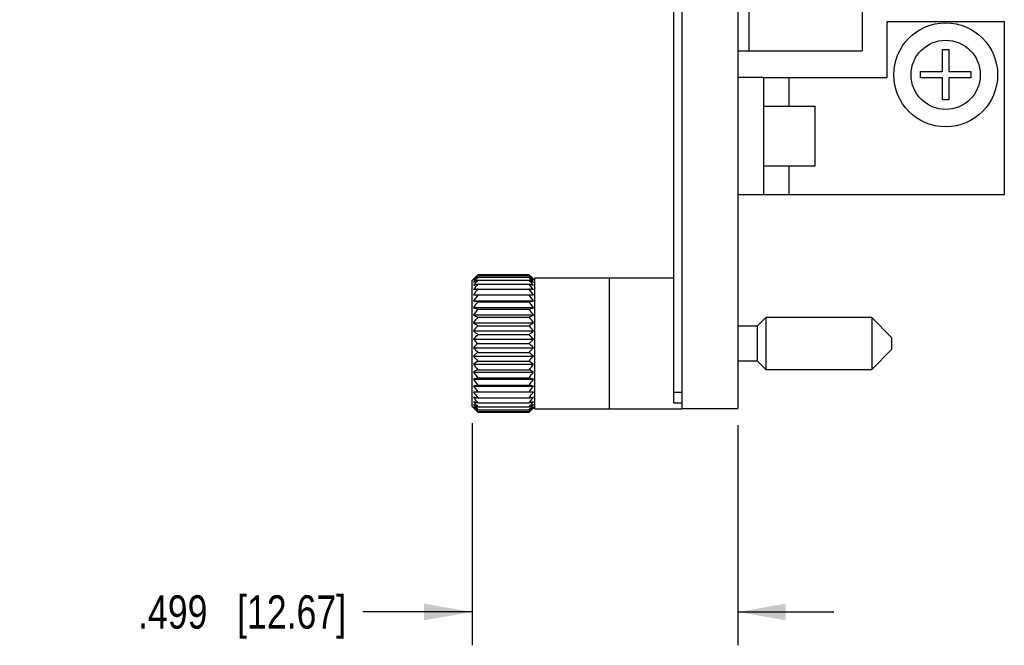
# Model space of a CAD drawing. Header units: inches. Extents: x 0 to 34, y 0 to 22.
# Tile 20 of 29: x 18 to 21.6, y 5.2 to 7.5. Entities that reach past the tile are written whole.
import ezdxf

# ---------------------------------------------------------------- set-up
doc = ezdxf.new("R2010")
doc.units = ezdxf.units.IN
doc.header["$LTSCALE"] = 1.87
doc.header["$MEASUREMENT"] = 0
doc.layers.get('0').update_dxf_attribs({"linetype": 'CONTINUOUS'})
doc.layers.add('DIMENSIONS', color=7, linetype='CONTINUOUS')
doc.styles.get("Standard").update_dxf_attribs({"font": 'txt', "width": 0.8})
doc.dimstyles.new('DIMSTYLE_1', dxfattribs={"dimtxt": 0.125, "dimasz": 0.18, "dimexe": 0.18, "dimexo": 0.0625, "dimgap": 0.09, "dimtad": 0, "dimtih": 1, "dimtoh": 1, "dimdec": 3, "dimlfac": 0.5, "dimzin": 4, "dimdsep": 46, "dimtxsty": 'STANDARD', "dimblk": '_FILLED', "dimblk1": '_FILLED', "dimblk2": '_FILLED', "dimcen": 0.09, "dimadec": 0, "dimazin": 0, "dimtp": 0.01, "dimtm": 0.01, "dimtfac": 1, "dimtdec": 3, "dimtofl": 0, "dimtmove": 0, "dimatfit": 3, "dimldrblk": '_FILLED', "dimfxl": 1, "dimtolj": 1, "dimtzin": 4, "dimarcsym": 0})

# ---------------------------------------------------------------- blocks, each defined once
blk = doc.blocks.new('_FILLED')
at = {"color": 0, "linetype": 'BYBLOCK'}
blk.add_solid([(0, 0), (-1, 0.174), (-1, -0.174)], dxfattribs=at)
blk = doc.blocks.new('*D0')
at = {"layer": 'DIMENSIONS', "color": 2, "linetype": 'CONTINUOUS'}
for p, q in [((19.6491, 6.0015), (19.6491, 5.1678)), ((20.6467, 5.9937), (20.6467, 5.1678)), ((19.6491, 5.2928), (19.2389, 5.2928)), ((20.6467, 5.2928), (21.0067, 5.2928))]:
    blk.add_line(p, q, dxfattribs=at)
at = {"layer": 'DIMENSIONS', "color": 2, "linetype": 'CONTINUOUS', "xscale": 0.18, "yscale": 0.18, "zscale": 0.18}
blk.add_blockref('_FILLED', (19.6491, 5.2928), dxfattribs=at)
at = {"layer": 'DIMENSIONS', "color": 2, "linetype": 'CONTINUOUS', "xscale": 0.18, "yscale": 0.18, "zscale": 0.18, "rotation": 180}
blk.add_blockref('_FILLED', (20.6467, 5.2928), dxfattribs=at)
at = {"layer": 'DIMENSIONS', "color": 2, "linetype": 'CONTINUOUS', "insert": (19.1764, 5.3553), "char_height": 0.125, "width": 1.225, "attachment_point": 3, "line_spacing_factor": 0.9}
blk.add_mtext('.499{\\Ftxt.shx;\\W1.000000;\\H0.125000; }[12.67]', dxfattribs=at)

msp = doc.modelspace()

# ---------------------------------------------------------------- linework, layer by layer
at = {"color": 7, "linetype": 'CONTINUOUS'}
for p, q in [((20.4067, 6.0762), (20.4067, 16.1642)), ((20.4367, 16.1842), (20.4367, 6.0562)), ((20.6467, 16.1842), (20.6467, 6.0562)), ((21.1137, 7.8195), (21.1137, 7.3982)), ((20.6885, 7.7407), (20.6885, 7.3982)), ((20.6467, 7.3982), (21.1137, 7.3982)), ((21.4149, 7.3201), (21.4149, 7.4027)), ((21.4149, 7.4027), (21.4385, 7.4027)), ((21.4385, 7.4027), (21.4385, 7.3201)), ((21.3322, 7.2964), (21.3322, 7.3201)), ((21.3322, 7.3201), (21.4149, 7.3201)), ((21.4385, 7.3201), (21.5212, 7.3201)), ((21.5212, 7.3201), (21.5212, 7.2964)), ((20.7427, 7.2982), (20.6467, 7.2982)), ((21.4149, 7.2964), (21.3322, 7.2964)), ((21.4149, 7.2138), (21.4149, 7.2964)), ((21.4385, 7.2964), (21.4385, 7.2138)), ((21.5212, 7.2964), (21.4385, 7.2964)), ((21.4385, 7.2138), (21.4149, 7.2138)), ((20.7427, 7.1902), (20.9367, 7.1902)), ((20.9367, 6.9662), (20.9367, 7.1902)), ((20.7427, 6.9662), (20.9367, 6.9662)), ((20.7427, 6.8582), (20.6467, 6.8582)), ((19.6548, 6.5421), (19.6491, 6.5365)), ((19.6704, 6.5577), (19.6693, 6.5566)), ((19.8639, 6.5577), (19.6704, 6.5577)), ((19.6704, 6.5555), (19.8639, 6.5555)), ((19.6704, 6.549), (19.8639, 6.549)), ((19.865, 6.5566), (19.8639, 6.5577)), ((19.865, 6.5566), (19.8639, 6.5577)), ((19.8847, 6.5369), (19.8794, 6.5421)), ((19.8847, 6.0552), (19.8847, 6.5452)), ((20.4067, 6.5452), (19.8847, 6.5452)), ((19.6491, 6.064), (19.6491, 6.5365)), ((19.6704, 6.5381), (19.8639, 6.5381)), ((19.6704, 6.5232), (19.8639, 6.5232)), ((19.6704, 6.5045), (19.8639, 6.5045)), ((19.6551, 6.4823), (19.8792, 6.4823)), ((19.6551, 6.4599), (19.8792, 6.4599)), ((19.6551, 6.4348), (19.8792, 6.4348)), ((19.6704, 6.457), (19.8639, 6.457)), ((19.6551, 6.4074), (19.8792, 6.4074)), ((19.6704, 6.429), (19.8639, 6.429)), ((19.6704, 6.3988), (19.8639, 6.3988)), ((20.7513, 6.3979), (20.719, 6.3656)), ((20.7513, 6.3979), (20.7513, 6.2026)), ((21.1489, 6.3979), (20.7513, 6.3979)), ((21.2237, 6.3231), (21.1489, 6.3979)), ((21.1489, 6.3979), (21.1489, 6.2026)), ((19.6551, 6.3781), (19.8792, 6.3781)), ((19.6704, 6.3669), (19.8639, 6.3669)), ((20.719, 6.3656), (20.6467, 6.3656)), ((20.719, 6.3656), (20.719, 6.2349)), ((19.6551, 6.3475), (19.8792, 6.3475)), ((19.6704, 6.3339), (19.8639, 6.3339)), ((21.2237, 6.3231), (21.2237, 6.2774)), ((19.6551, 6.3161), (19.8792, 6.3161)), ((19.6551, 6.2844), (19.8792, 6.2844)), ((19.6704, 6.3002), (19.8639, 6.3002)), ((19.6551, 6.253), (19.8792, 6.253)), ((19.6704, 6.2666), (19.8639, 6.2666)), ((21.1489, 6.2026), (21.2237, 6.2774)), ((19.6551, 6.2224), (19.8792, 6.2224)), ((19.6704, 6.2336), (19.8639, 6.2336)), ((20.6467, 6.2349), (20.719, 6.2349)), ((20.719, 6.2349), (20.7513, 6.2026)), ((19.6551, 6.1931), (19.8792, 6.1931)), ((19.6704, 6.2017), (19.8639, 6.2017)), ((19.6704, 6.1715), (19.8639, 6.1715)), ((20.7513, 6.2026), (21.1489, 6.2026)), ((19.6551, 6.1657), (19.8792, 6.1657)), ((19.6551, 6.1406), (19.8792, 6.1406)), ((19.6704, 6.1435), (19.8639, 6.1435)), ((19.6551, 6.1182), (19.8792, 6.1182)), ((20.4367, 6.1162), (20.4067, 6.1162)), ((19.6491, 6.064), (19.6548, 6.0583)), ((19.6704, 6.096), (19.8639, 6.096)), ((19.6704, 6.0773), (19.8639, 6.0773)), ((19.6704, 6.0624), (19.8639, 6.0624)), ((19.8794, 6.0583), (19.8847, 6.0636)), ((20.4367, 6.0762), (20.4067, 6.0762)), ((19.6693, 6.0439), (19.6704, 6.0428)), ((19.6693, 6.0439), (19.6704, 6.0428)), ((19.6704, 6.0515), (19.8639, 6.0515)), ((19.6704, 6.045), (19.8639, 6.045)), ((19.6704, 6.0428), (19.8639, 6.0428)), ((19.8639, 6.0428), (19.865, 6.0439)), ((19.8847, 6.0552), (20.4367, 6.0552)), ((20.4367, 6.0562), (20.6467, 6.0562))]:
    msp.add_line(p, q, dxfattribs=at)
at = {"color": 3, "linetype": 'CONTINUOUS'}
for p, q in [((21.2067, 7.2982), (21.2067, 7.5082)), ((21.2067, 7.5082), (21.6467, 7.5082)), ((21.6467, 7.5082), (21.6467, 6.8582)), ((20.7427, 7.2982), (20.7427, 6.8582)), ((20.7427, 7.2982), (21.2067, 7.2982)), ((20.8387, 7.1902), (20.8387, 7.2982)), ((20.8387, 6.8582), (20.8387, 6.9662)), ((21.6467, 6.8582), (20.7427, 6.8582)), ((20.1647, 6.0552), (20.1647, 6.5452))]:
    msp.add_line(p, q, dxfattribs=at)
at = {"color": 7, "linetype": 'CONTINUOUS'}
for radius in [0.1949, 0.1299]:
    msp.add_circle((21.4267, 7.3082), radius, dxfattribs=at)
for centre, radius, start, end in [((20.1202, 6.1073), 0.6366, 135.1011, 136.9433), ((20.1872, 6.0945), 0.6925, 138.2648, 140.206), ((20.0476, 6.1163), 0.579, 130.6565, 132.6861), ((20.2444, 6.0799), 0.7413, 140.7446, 142.6552), ((19.9917, 6.0933), 0.5575, 125.1935, 127.1438), ((19.3666, 6.1113), 0.6668, 39.7565, 41.7727), ((19.4699, 6.0975), 0.6042, 47.3562, 49.3012), ((19.3107, 6.0963), 0.7147, 37.3094, 39.2909), ((19.5271, 6.0722), 0.5837, 52.8999, 54.7628), ((19.4323, 6.1249), 0.6112, 43.0185, 44.9373), ((20.2819, 6.0694), 0.7705, 142.53, 144.4448), ((19.9437, 6.0317), 0.5755, 118.354, 120.1018), ((19.9068, 5.8752), 0.6898, 110.0473, 111.4079), ((20.3191, 6.0476), 0.8044, 143.7545, 145.6427), ((19.8837, 5.3452), 1.1787, 100.4255, 101.1836), ((20.3426, 6.0244), 0.826, 144.4645, 146.3358), ((19.2524, 6.0694), 0.7705, 35.5552, 37.47), ((19.5762, 6.0061), 0.6048, 59.9405, 61.6037), ((19.2151, 6.0476), 0.8044, 34.3573, 36.2455), ((19.614, 5.8397), 0.7278, 68.6277, 69.9172), ((19.6377, 5.2776), 1.2476, 78.8373, 79.5536), ((19.1917, 6.0244), 0.826, 33.6642, 35.5355), ((20.3506, 6.0007), 0.8334, 144.6971, 146.5627), ((19.1837, 6.0007), 0.8334, 33.4373, 35.3029), ((19.8837, 7.6163), 1.1788, 258.8164, 259.5745), ((20.3426, 5.9769), 0.826, 144.4645, 146.3358), ((19.9068, 7.077), 0.6898, 248.5922, 249.9527), ((19.6377, 7.6839), 1.2476, 280.4464, 281.1627), ((19.1917, 5.9769), 0.826, 33.6642, 35.5355), ((19.614, 7.1125), 0.7278, 290.0828, 291.3724), ((20.3191, 5.9534), 0.8044, 143.7545, 145.6427), ((19.9437, 6.9052), 0.5755, 239.8982, 241.646), ((20.2819, 5.9301), 0.7705, 142.53, 144.4448), ((19.2151, 5.9534), 0.8044, 34.3573, 36.2455), ((19.5763, 6.9308), 0.6048, 298.3963, 300.0595), ((19.2524, 5.9301), 0.7705, 35.5552, 37.47), ((19.9917, 6.8225), 0.5575, 232.8563, 234.8065), ((20.2444, 5.8978), 0.7413, 140.7446, 142.6551), ((19.5271, 6.8436), 0.5836, 305.2371, 307.1001), ((19.3107, 5.9143), 0.7147, 37.3093, 39.2909), ((20.0476, 6.7731), 0.579, 227.314, 229.3434), ((20.1872, 5.8728), 0.6925, 138.2649, 140.206), ((19.4699, 6.7919), 0.6042, 310.6988, 312.6438), ((19.3666, 5.8897), 0.6667, 39.7564, 41.7728), ((20.1076, 6.7385), 0.6191, 223.0266, 225.0659), ((20.1257, 5.8445), 0.6443, 134.9739, 136.9336), ((20.1676, 6.7108), 0.6667, 219.7564, 221.7728), ((19.4085, 6.756), 0.6443, 314.9739, 316.9336), ((19.4266, 5.862), 0.6191, 43.0266, 45.0659), ((19.3471, 6.7277), 0.6925, 318.2649, 320.206), ((20.0643, 5.8086), 0.6042, 130.6988, 132.6438), ((20.2235, 6.6862), 0.7147, 217.3093, 219.2909), ((19.4866, 5.8274), 0.579, 47.314, 49.3434), ((19.2898, 6.7027), 0.7413, 320.7446, 322.6551), ((20.0071, 5.7569), 0.5836, 125.2371, 127.1001), ((20.2819, 6.6704), 0.7705, 215.5552, 217.47), ((19.5425, 5.778), 0.5575, 52.8563, 54.8065), ((19.2524, 6.6704), 0.7705, 322.53, 324.4448), ((19.958, 5.6697), 0.6048, 118.3963, 120.0595), ((20.3191, 6.6471), 0.8044, 214.3573, 216.2455), ((19.9203, 5.488), 0.7278, 110.0828, 111.3724), ((19.5905, 5.6953), 0.5755, 59.8982, 61.646), ((19.2151, 6.6471), 0.8044, 323.7545, 325.6427), ((19.6274, 5.5235), 0.6898, 68.5922, 69.9527), ((20.3426, 6.6236), 0.826, 213.6642, 215.5355), ((19.8966, 4.9166), 1.2476, 100.4464, 101.1627), ((20.3506, 6.5998), 0.8334, 213.4373, 215.3029), ((19.1917, 6.6236), 0.826, 324.4645, 326.3358), ((19.6506, 4.9842), 1.1788, 78.8164, 79.5745), ((19.1837, 6.5998), 0.8334, 324.6971, 326.5627), ((20.3426, 6.5761), 0.826, 213.6642, 215.5355), ((19.8966, 7.3229), 1.2476, 258.8373, 259.5536), ((20.3191, 6.5529), 0.8044, 214.3573, 216.2455), ((19.1917, 6.5761), 0.826, 324.4645, 326.3358), ((19.6506, 7.2553), 1.1787, 280.4255, 281.1836), ((19.2151, 6.5529), 0.8044, 323.7545, 325.6427), ((20.2819, 6.5311), 0.7705, 215.5552, 217.47), ((19.9203, 6.7608), 0.7278, 248.6277, 249.9172), ((20.2236, 6.5042), 0.7147, 217.3094, 219.2909), ((19.958, 6.5944), 0.6048, 239.9405, 241.6037), ((20.1676, 6.4891), 0.6668, 219.7565, 221.7727), ((20.0071, 6.5283), 0.5837, 232.8999, 234.7628), ((19.2524, 6.5311), 0.7705, 322.53, 324.4448), ((19.6274, 6.7253), 0.6898, 290.0473, 291.4079), ((19.2899, 6.5206), 0.7413, 320.7446, 322.6552), ((19.5906, 6.5688), 0.5755, 298.354, 300.1018), ((19.3471, 6.506), 0.6925, 318.2648, 320.206), ((19.5425, 6.5071), 0.5575, 305.1935, 307.1438), ((20.1042, 6.4778), 0.6143, 223.0233, 224.9323), ((20.0644, 6.503), 0.6042, 227.3562, 229.3012), ((19.4866, 6.4842), 0.579, 310.6565, 312.6861), ((19.414, 6.4932), 0.6366, 315.1011, 316.9433)]:
    msp.add_arc(centre, radius, start, end, dxfattribs=at)

# ---------------------------------------------------------------- dimensions: what is measured, and where the dimension line sits
at = {"layer": 'DIMENSIONS', "color": 2, "linetype": 'CONTINUOUS'}
dim = msp.add_linear_dim(base=(20.6467, 5.2928), p1=(19.6491, 6.0015), p2=(20.6467, 5.9937), dimstyle='DIMSTYLE_1', dxfattribs=at)
dim.commit()
dim.dimension.update_dxf_attribs({"geometry": '*D0', "text_midpoint": (18.3139, 5.2928), "dimtype": 160})

doc.saveas('drawing.dxf')
